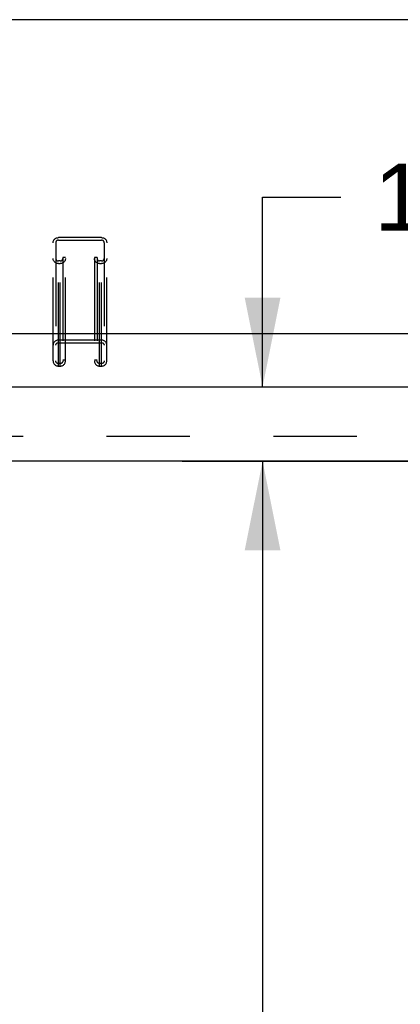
# Model space of a CAD drawing. Header units: inches. Extents: x 0 to 230, y 0 to 149.
# Tile 46 of 92: x 51.93 to 57.69, y 98.71 to 113.62. Entities that reach past the tile are written whole.
import ezdxf

# ---------------------------------------------------------------- set-up
doc = ezdxf.new("R2010")
doc.units = ezdxf.units.IN
doc.header["$LTSCALE"] = 12.635135
doc.header["$MEASUREMENT"] = 0
doc.linetypes.add('HIDDEN', pattern=[0.2, 0.1, -0.1])
doc.linetypes.add('PHANTOM', pattern=[0.8, 0.45, -0.05, 0.1, -0.05, 0.1, -0.05])
doc.layers.get('0').update_dxf_attribs({"linetype": 'CONTINUOUS'})
for name, color, linetype in [('AVAILABLE_DOOR_SPACE', 7, 'CONTINUOUS'), ('DEFAULT_2', 8, 'HIDDEN'), ('DIMENSIONS', 7, 'CONTINUOUS')]:
    doc.layers.add(name, color=color, linetype=linetype)
doc.styles.get("Standard").update_dxf_attribs({"font": 'arial.ttf'})
doc.dimstyles.new('DIMSTYLE_1', dxfattribs={"dimtxt": 1.013514, "dimasz": 1.351351, "dimexe": 0.09, "dimexo": 0.07, "dimgap": 0.0375, "dimtad": 0, "dimtih": 1, "dimtoh": 1, "dimzin": 4, "dimdsep": 46, "dimtxsty": 'Standard', "dimblk": '_FILLED', "dimblk1": '_FILLED', "dimblk2": '_FILLED', "dimcen": 0.09, "dimazin": 1, "dimtfac": 1, "dimtofl": 0, "dimtmove": 0, "dimatfit": 3, "dimldrblk": '_FILLED', "dimfxl": 1, "dimtolj": 1, "dimtzin": 4, "dimarcsym": 0})

# ---------------------------------------------------------------- blocks, each defined once
blk = doc.blocks.new('_FILLED')
at = {"color": 0, "linetype": 'ByBlock'}
blk.add_solid([(0, 0), (-1, 0.2), (-1, -0.2)], dxfattribs=at)
blk = doc.blocks.new('*D12')
at = {"layer": 'DIMENSIONS', "color": 2, "linetype": 'Continuous'}
for p, q in [((45.969, 86.13), (57.621, 86.13)), ((69.281, 86.13), (62.177, 86.13))]:
    blk.add_line(p, q, dxfattribs=at)
at = {"layer": 'DIMENSIONS', "color": 2, "linetype": 'Continuous', "xscale": 1.3513513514, "yscale": 1.3513513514, "zscale": 1.3513513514, "rotation": 180}
blk.add_blockref('_FILLED', (45.969, 86.13), dxfattribs=at)
at = {"layer": 'DIMENSIONS', "color": 2, "linetype": 'Continuous', "xscale": 1.3513513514, "yscale": 1.3513513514, "zscale": 1.3513513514}
blk.add_blockref('_FILLED', (69.281, 86.13), dxfattribs=at)
at = {"layer": 'DIMENSIONS', "color": 2, "linetype": 'Continuous', "insert": (59.899, 86.636), "char_height": 1.0135, "width": 3.54165, "attachment_point": 2, "line_spacing_factor": 0.9}
blk.add_mtext('23.31\\Ptyp.', dxfattribs=at)
blk = doc.blocks.new('*D14')
at = {"layer": 'DIMENSIONS', "color": 2, "linetype": 'Continuous'}
for p, q in [((56.373, 106.936), (54.392, 106.936)), ((55.608, 106.936), (55.608, 73.824)), ((55.608, 38.686), (55.608, 70.277))]:
    blk.add_line(p, q, dxfattribs=at)
at = {"layer": 'DIMENSIONS', "color": 2, "linetype": 'Continuous', "xscale": 1.3513513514, "yscale": 1.3513513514, "zscale": 1.3513513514}
for p, rotation in [((55.608, 106.936), 90), ((55.608, 38.686), 270)]:
    blk.add_blockref('_FILLED', p, dxfattribs=dict(at, rotation=rotation))
at = {"layer": 'DIMENSIONS', "color": 2, "linetype": 'Continuous', "insert": (55.608, 73.317), "char_height": 1.0135, "width": 3.54165, "attachment_point": 2, "line_spacing_factor": 0.9}
blk.add_mtext('68.25\\Ptyp.', dxfattribs=at)
blk = doc.blocks.new('*D16')
at = {"layer": 'DIMENSIONS', "color": 2, "linetype": 'Continuous'}
for p, q in [((55.608, 108.061), (55.608, 110.935)), ((55.608, 110.935), (56.79, 110.935)), ((54.392, 106.936), (57.823, 106.936)), ((55.608, 106.936), (55.608, 104.233))]:
    blk.add_line(p, q, dxfattribs=at)
at = {"layer": 'DIMENSIONS', "color": 2, "linetype": 'Continuous', "xscale": 1.3513513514, "yscale": 1.3513513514, "zscale": 1.3513513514}
for p, rotation in [((55.608, 108.061), 270), ((55.608, 106.936), 90)]:
    blk.add_blockref('_FILLED', p, dxfattribs=dict(at, rotation=rotation))
at = {"layer": 'DIMENSIONS', "color": 2, "linetype": 'Continuous', "insert": (57.297, 111.442), "char_height": 1.0135, "width": 2.75419, "attachment_point": 1, "line_spacing_factor": 0.9}
blk.add_mtext('1.13', dxfattribs=at)

msp = doc.modelspace()

# ---------------------------------------------------------------- linework, layer by layer
at = {"color": 7, "linetype": 'Continuous'}
for p, q in [((101.434, 113.623), (46.254, 113.623)), ((45.381, 108.869), (102.307, 108.869))]:
    msp.add_line(p, q, dxfattribs=at)
at = {"color": 3, "linetype": 'Continuous'}
msp.add_line((44.261, 108.061), (72.864, 108.061), dxfattribs=at)
at = {"layer": 'AVAILABLE_DOOR_SPACE', "color": 4, "linetype": 'PHANTOM'}
for p, q in [((57.062, 106.936), (45.969, 106.936)), ((57.062, 106.935), (57.062, 106.936)), ((60.062, 106.935), (57.062, 106.935))]:
    msp.add_line(p, q, dxfattribs=at)
at = {"layer": 'DEFAULT_2', "color": 8, "linetype": 'HIDDEN'}
for p, q in [((52.437, 108.454), (52.437, 110.244)), ((52.477, 110.244), (52.477, 108.454)), ((52.517, 108.376), (52.517, 110.322)), ((53.17, 110.322), (52.517, 110.322)), ((52.517, 110.283), (53.17, 110.283)), ((53.17, 108.376), (53.17, 110.322)), ((53.21, 110.244), (53.21, 108.454)), ((53.25, 108.454), (53.25, 110.244)), ((52.545, 109.968), (52.517, 109.968)), ((52.517, 109.929), (52.545, 109.929)), ((52.545, 108.376), (52.545, 109.968)), ((52.585, 110.02), (52.585, 108.454)), ((52.625, 110.02), (52.585, 110.02)), ((52.625, 108.454), (52.625, 110.02)), ((53.062, 110.02), (53.062, 108.454)), ((53.102, 110.02), (53.062, 110.02)), ((53.102, 110.02), (53.102, 108.454)), ((53.142, 108.376), (53.142, 109.968)), ((53.17, 109.968), (53.142, 109.968)), ((53.142, 109.929), (53.17, 109.929)), ((53.17, 108.769), (52.517, 108.769)), ((52.517, 108.73), (53.17, 108.73)), ((52.625, 108.467), (52.585, 108.467)), ((53.102, 108.467), (53.062, 108.467)), ((52.545, 108.415), (52.517, 108.415)), ((52.517, 108.376), (52.545, 108.376)), ((53.17, 108.415), (53.142, 108.415)), ((53.142, 108.376), (53.17, 108.376)), ((72.198, 107.311), (45.594, 107.311))]:
    msp.add_line(p, q, dxfattribs=at)
for points in [[(52.437, 110.244), (52.438, 110.255), (52.44, 110.264), (52.443, 110.274), (52.448, 110.283), (52.454, 110.292), (52.461, 110.299), (52.469, 110.306), (52.477, 110.311), (52.487, 110.316), (52.497, 110.319), (52.507, 110.321), (52.517, 110.322)], [(52.517, 110.283), (52.511, 110.283), (52.505, 110.281), (52.499, 110.279), (52.494, 110.276), (52.489, 110.272), (52.485, 110.267), (52.482, 110.262), (52.479, 110.256), (52.478, 110.251), (52.477, 110.244)], [(53.17, 110.322), (53.18, 110.321), (53.191, 110.319), (53.2, 110.316), (53.21, 110.311), (53.219, 110.306), (53.226, 110.299), (53.233, 110.292), (53.239, 110.283), (53.244, 110.274), (53.247, 110.264), (53.249, 110.255), (53.25, 110.244)], [(53.21, 110.244), (53.209, 110.251), (53.208, 110.256), (53.206, 110.262), (53.202, 110.267), (53.198, 110.272), (53.193, 110.276), (53.188, 110.279), (53.182, 110.281), (53.176, 110.283), (53.17, 110.283)], [(52.517, 109.929), (52.507, 109.93), (52.497, 109.932), (52.487, 109.935), (52.477, 109.94), (52.469, 109.945), (52.461, 109.952), (52.454, 109.96), (52.448, 109.968), (52.443, 109.977), (52.44, 109.987), (52.438, 109.996), (52.437, 110.007)], [(52.477, 110.007), (52.478, 110), (52.479, 109.995), (52.482, 109.989), (52.485, 109.984), (52.489, 109.979), (52.494, 109.975), (52.499, 109.972), (52.505, 109.97), (52.511, 109.968), (52.517, 109.968)], [(52.625, 110.007), (52.624, 109.996), (52.622, 109.987), (52.619, 109.977), (52.614, 109.968), (52.608, 109.96), (52.601, 109.952), (52.594, 109.945), (52.585, 109.94), (52.575, 109.935), (52.566, 109.932), (52.555, 109.93), (52.545, 109.929)], [(52.545, 109.968), (52.551, 109.968), (52.557, 109.97), (52.563, 109.972), (52.568, 109.975), (52.573, 109.979), (52.577, 109.984), (52.581, 109.989), (52.583, 109.995), (52.584, 110), (52.585, 110.007)], [(53.142, 109.929), (53.132, 109.93), (53.122, 109.932), (53.112, 109.935), (53.102, 109.94), (53.094, 109.945), (53.086, 109.952), (53.079, 109.96), (53.073, 109.968), (53.068, 109.977), (53.065, 109.987), (53.063, 109.996), (53.062, 110.007)], [(53.102, 110.007), (53.103, 110), (53.104, 109.995), (53.107, 109.989), (53.11, 109.984), (53.114, 109.979), (53.119, 109.975), (53.124, 109.972), (53.13, 109.97), (53.136, 109.968), (53.142, 109.968)], [(53.25, 110.007), (53.249, 109.996), (53.247, 109.987), (53.244, 109.977), (53.239, 109.968), (53.233, 109.96), (53.226, 109.952), (53.219, 109.945), (53.21, 109.94), (53.2, 109.935), (53.191, 109.932), (53.18, 109.93), (53.17, 109.929)], [(53.17, 109.968), (53.176, 109.968), (53.182, 109.97), (53.188, 109.972), (53.193, 109.975), (53.198, 109.979), (53.202, 109.984), (53.206, 109.989), (53.208, 109.995), (53.209, 110), (53.21, 110.007)], [(52.517, 108.769), (52.507, 108.768), (52.497, 108.766), (52.487, 108.763), (52.477, 108.758), (52.469, 108.753), (52.461, 108.746), (52.454, 108.739), (52.448, 108.73), (52.443, 108.721), (52.44, 108.712), (52.438, 108.702), (52.437, 108.692)], [(52.477, 108.692), (52.478, 108.698), (52.479, 108.703), (52.482, 108.709), (52.485, 108.714), (52.489, 108.719), (52.494, 108.723), (52.499, 108.726), (52.505, 108.728), (52.511, 108.73), (52.517, 108.73)], [(53.25, 108.692), (53.249, 108.702), (53.247, 108.712), (53.244, 108.721), (53.239, 108.73), (53.233, 108.739), (53.226, 108.746), (53.219, 108.753), (53.21, 108.758), (53.2, 108.763), (53.191, 108.766), (53.18, 108.768), (53.17, 108.769)], [(53.17, 108.73), (53.176, 108.73), (53.182, 108.728), (53.188, 108.726), (53.193, 108.723), (53.198, 108.719), (53.202, 108.714), (53.206, 108.709), (53.208, 108.703), (53.209, 108.698), (53.21, 108.692)], [(52.437, 108.454), (52.438, 108.444), (52.44, 108.434), (52.443, 108.424), (52.448, 108.415), (52.454, 108.407), (52.461, 108.399), (52.469, 108.392), (52.477, 108.387), (52.487, 108.382), (52.497, 108.379), (52.507, 108.377), (52.517, 108.376)], [(52.517, 108.415), (52.511, 108.416), (52.505, 108.417), (52.499, 108.419), (52.494, 108.422), (52.489, 108.426), (52.485, 108.431), (52.482, 108.436), (52.479, 108.442), (52.478, 108.448), (52.477, 108.454)], [(52.585, 108.454), (52.584, 108.448), (52.583, 108.442), (52.581, 108.436), (52.577, 108.431), (52.573, 108.426), (52.568, 108.422), (52.563, 108.419), (52.557, 108.417), (52.551, 108.416), (52.545, 108.415)], [(52.545, 108.376), (52.555, 108.377), (52.566, 108.379), (52.575, 108.382), (52.585, 108.387), (52.594, 108.392), (52.601, 108.399), (52.608, 108.407), (52.614, 108.415), (52.619, 108.424), (52.622, 108.434), (52.624, 108.444), (52.625, 108.454)], [(53.062, 108.454), (53.063, 108.444), (53.065, 108.434), (53.068, 108.424), (53.073, 108.415), (53.079, 108.407), (53.086, 108.399), (53.094, 108.392), (53.102, 108.387), (53.112, 108.382), (53.122, 108.379), (53.132, 108.377), (53.142, 108.376)], [(53.142, 108.415), (53.136, 108.416), (53.13, 108.417), (53.124, 108.419), (53.119, 108.422), (53.114, 108.426), (53.11, 108.431), (53.107, 108.436), (53.104, 108.442), (53.103, 108.448), (53.102, 108.454)], [(53.21, 108.454), (53.209, 108.448), (53.208, 108.442), (53.206, 108.436), (53.202, 108.431), (53.198, 108.426), (53.193, 108.422), (53.188, 108.419), (53.182, 108.417), (53.176, 108.416), (53.17, 108.415)], [(53.17, 108.376), (53.18, 108.377), (53.191, 108.379), (53.2, 108.382), (53.21, 108.387), (53.219, 108.392), (53.226, 108.399), (53.233, 108.407), (53.239, 108.415), (53.244, 108.424), (53.247, 108.434), (53.249, 108.444), (53.25, 108.454)]]:
    msp.add_lwpolyline(points, dxfattribs=at)

# ---------------------------------------------------------------- dimensions: what is measured, and where the dimension line sits
at = {"layer": 'DIMENSIONS', "color": 2, "linetype": 'Continuous'}
dim = msp.add_linear_dim(base=(55.60798409, 108.060697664), p1=(57.89287563, 106.935697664), p2=(72.864120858, 108.060697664), angle=90, dimstyle='DIMSTYLE_1', dxfattribs=at)
dim.commit()
dim.dimension.update_dxf_attribs({"geometry": '*D16', "text_midpoint": (58.718166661, 110.929577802), "dimtype": 160})
for base, p1, p2, angle, picture, middle in [((45.969, 86.13), (69.281, 106.936), (45.969, 106.936), 180, '*D12', (59.899, 85.369)), ((55.608, 38.686), (54.322, 106.936), (45.969, 38.686), 270, '*D14', (55.608, 72.051))]:
    dim = msp.add_linear_dim(base=base, p1=p1, p2=p2, angle=angle, text='<>\\Ptyp.', dimstyle='DIMSTYLE_1', dxfattribs=at)
    dim.commit()
    dim.dimension.update_dxf_attribs({"geometry": picture, "text_midpoint": middle, "dimtype": 160})

doc.saveas('drawing.dxf')
